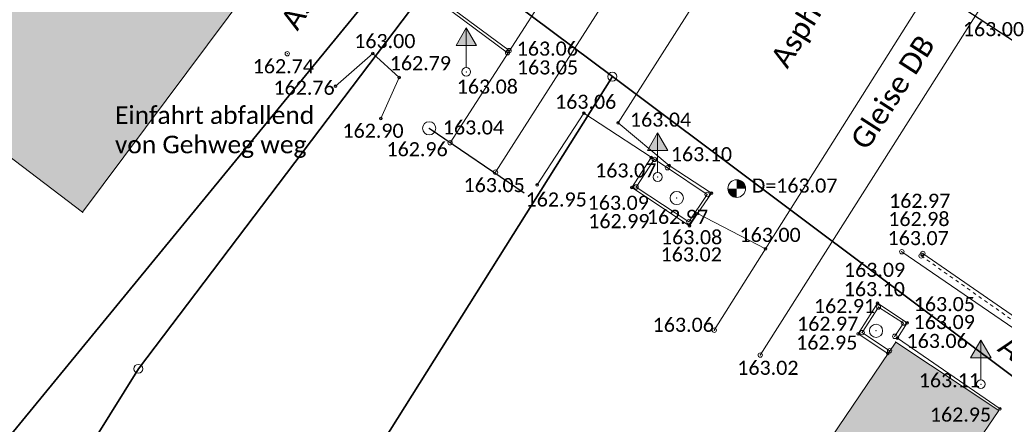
# Model space of a CAD drawing. Header units: metres. Extents: x 32397213 to 32398908, y 5500100 to 5502306.
# Tile 19 of 38: x 32398137 to 32398165, y 5500859 to 5500871. Entities that reach past the tile are written whole.
import ezdxf

# ---------------------------------------------------------------- set-up
doc = ezdxf.new("R2010")
doc.units = ezdxf.units.M
doc.header["$PDSIZE"] = 2.5
for name, pattern in [('1', [0]), ('15', [0]), ('2', [0.16, 0.06, -0.1]), ('7', [0])]:
    doc.linetypes.add(name, pattern=pattern)
doc.layers.get('0').update_dxf_attribs({"linetype": 'CONTINUOUS'})
for name, color, linetype, lineweight in [('01_W-Leitung-HW-außer_Betrieb', 7, '1', 25), ('AX_BesondererGebaeudepunkt_G2200', 7, '1', 18), ('AX_Flurstueck', 7, '1', 18), ('AX_Gebaeude', 7, '1', 18), ('AX_Grenzpunkt_V1100_G2300', 7, '1', 18), ('AX_Grenzpunkt_V1310_G2000', 7, '1', 18), ('BESCHRIFTUNG', 7, '1', 13), ('H_HECKE', 7, '1', 18), ('H_KANAL_ABDECKUNG', 7, '1', 13), ('H_RINNE', 7, '1', 13), ('H_SCHRANKE', 7, '1', 18), ('H_VERKEHRSSCHILD', 7, '1', 18), ('H_WEGRAND', 7, '1', 18), ('L_HECKE', 7, '1', 18), ('L_RINNE', 7, '1', 13), ('L_WEGRAND', 7, '1', 18), ('S_HECKE', 7, '1', 18), ('S_KANAL_ABDECKUNG', 7, '1', 13), ('S_RINNE', 7, '1', 13), ('S_SCHRANKE', 7, '1', 18), ('S_VERKEHRSSCHILD', 7, '1', 18), ('S_WEGRAND', 7, '1', 18)]:
    doc.layers.add(name, color=color, linetype=linetype, lineweight=lineweight)
for name, color, linetype, lineweight, true_color in [('A_AX_Gebaeude', 7, '1', 18, 0x999999), ('H_BORDSTEIN_HOCH', 7, '1', 13, 0x004000), ('H_BORDSTEIN_TIEF', 7, '1', 13, 0x004000), ('H_FLAECHENBEGRENZUNG', 7, '1', 13, 0x804000), ('H_MAUERN_UNTEN', 7, '1', 13, 0xff8000), ('H_STRASSENRAND', 7, '1', 13, 0x008080), ('H_TOPO', 7, '1', 13, 0x008000), ('H_TREPPE', 7, '1', 18, 0x804040), ('H_ZAEUNE', 7, '1', 13, 0xff8040), ('L_BORDSTEIN_HOCH', 7, '1', 13, 0x004000), ('L_BORDSTEIN_TIEF', 7, '1', 13, 0x004000), ('L_FLAECHENBEGRENZUNG', 7, '1', 13, 0x804000), ('L_MAUERN_UNTEN', 7, '1', 13, 0xff8000), ('L_STRASSENRAND', 7, '1', 13, 0x008080), ('L_TOPO', 7, '1', 13, 0x008000), ('L_ZAEUNE', 7, '1', 13, 0xff8040), ('S_BORDSTEIN_HOCH', 7, '1', 13, 0x004000), ('S_BORDSTEIN_TIEF', 7, '1', 13, 0x004000), ('S_FLAECHENBEGRENZUNG', 7, '1', 13, 0x804000), ('S_MAUERN_UNTEN', 7, '1', 13, 0xff8000), ('S_STRASSENRAND', 7, '1', 13, 0x008080), ('S_TOPO', 7, '1', 13, 0x008000), ('S_ZAEUNE', 7, '1', 13, 0xff8040)]:
    doc.layers.add(name, color=color, linetype=linetype, lineweight=lineweight, true_color=true_color)
doc.styles.add('0', font='calibri.ttf')

# ---------------------------------------------------------------- blocks, each defined once
blk = doc.blocks.new('1')
at = {"color": 0}
blk.add_circle((0, 0), 0.5, dxfattribs=at)
blk.add_point((0, 0), dxfattribs=at)
blk = doc.blocks.new('99')
at = {"color": 0}
blk.add_point((0, 0), dxfattribs=at)
blk = doc.blocks.new('-1')
at = {"color": 0}
blk.add_circle((0, 0), 0.5, dxfattribs=at)
blk.add_point((0, 0), dxfattribs=at)
blk = doc.blocks.new('4')
at = {"color": 0}
blk.add_circle((0, 0), 0.5, dxfattribs=at)
for points in [[(-0.4924, 0), (-0.4924, -0.0868), (-0.5, 0)], [(-0.4698, 0), (-0.4698, -0.171), (-0.4924, 0), (-0.4924, -0.0868)], [(-0.433, 0), (-0.433, -0.25), (-0.4698, 0), (-0.4698, -0.171)], [(-0.383, 0), (-0.383, -0.3214), (-0.433, 0), (-0.433, -0.25)], [(-0.3214, 0), (-0.3214, -0.383), (-0.383, 0), (-0.383, -0.3214)], [(-0.25, 0), (-0.25, -0.433), (-0.3214, 0), (-0.3214, -0.383)], [(-0.171, 0), (-0.171, -0.4698), (-0.25, 0), (-0.25, -0.433)], [(-0.0868, 0), (-0.0868, -0.4924), (-0.171, 0), (-0.171, -0.4698)], [(0, 0), (0, -0.5), (-0.0868, 0), (-0.0868, -0.4924)], [(0, 0), (0, 0.5), (0.0868, 0), (0.0868, 0.4924)], [(0.0868, 0), (0.0868, 0.4924), (0.171, 0), (0.171, 0.4698)], [(0.171, 0), (0.171, 0.4698), (0.25, 0), (0.25, 0.433)], [(0.25, 0), (0.25, 0.433), (0.3214, 0), (0.3214, 0.383)], [(0.3214, 0), (0.3214, 0.383), (0.383, 0), (0.383, 0.3214)], [(0.383, 0), (0.383, 0.3214), (0.433, 0), (0.433, 0.25)], [(0.433, 0), (0.433, 0.25), (0.4698, 0), (0.4698, 0.171)], [(0.4698, 0), (0.4698, 0.171), (0.4924, 0), (0.4924, 0.0868)], [(0.4924, 0), (0.4924, 0.0868), (0.5, 0)]]:
    blk.add_solid(points, dxfattribs=at)
blk = doc.blocks.new('7')
at = {"color": 0}
for p, q in [((-0.433, -0.25), (0, 0.5)), ((0, 0.5), (0.433, -0.25)), ((0, 0.5), (0, -0.25)), ((0.433, -0.25), (-0.433, -0.25))]:
    blk.add_line(p, q, dxfattribs=at)
blk.add_solid([(0, 0.5), (0.433, -0.25), (-0.433, -0.25)], dxfattribs=at)
blk = doc.blocks.new('76')
at = {"color": 0}
blk.add_line((0, 0.05), (0, 0.3), dxfattribs=at)
for name, p, xscale, yscale, zscale in [('7', (0, 0.367), 0.267, 0.267, 0.267), ('1', (0, 0), 0.1, 0.1, 0.1)]:
    blk.add_blockref(name, p, dxfattribs=dict(at, xscale=xscale, yscale=yscale, zscale=zscale))

msp = doc.modelspace()

# ---------------------------------------------------------------- hatches: boundary and pattern name
at = {"layer": 'A_AX_Gebaeude', "linetype": 'Continuous', "lineweight": 13}
for points in [[(32398134.057, 5500882.08), (32398127.554, 5500873.704), (32398129.461, 5500872.257), (32398133.992, 5500868.826), (32398136.099, 5500867.231), (32398138.881, 5500865.125), (32398145.392, 5500873.847)], [(32398161.966, 5500861.439), (32398159.114, 5500857.224), (32398162.017, 5500855.287), (32398164.89, 5500859.503)]]:
    msp.add_hatch(color=256, dxfattribs=at).paths.add_polyline_path(points, flags=0)

# ---------------------------------------------------------------- linework, layer by layer
at = {"layer": '01_W-Leitung-HW-außer_Betrieb', "color": 151, "ltscale": 0.5, "true_color": 0xa3bcff}
msp.add_polyline3d([(32398113.13, 5500906.968, 0), (32398128.351, 5500895.993, 163.533), (32398132.457, 5500892.851, 163.466), (32398133.468, 5500891.955, 163.465), (32398144.812, 5500883.469, 163.277), (32398145.128, 5500883.131, 163.27), (32398172.307, 5500865.433, 3.293), (32398172.687, 5500865.225, 0)], dxfattribs=at)
at = {"layer": 'AX_Flurstueck', "color": 7, "linetype": '1', "lineweight": 25, "ltscale": 0.5}
for points in [[(32398168.038, 5500870.674, 0), (32398158.812, 5500877.06, 0), (32398149.32, 5500883.629, 0), (32398149.234, 5500883.519, 0), (32398147.751, 5500884.755, 0), (32398137.35, 5500893.087, 0), (32398134.424, 5500895.476, 0), (32398125.226, 5500902.696, 0), (32398117.301, 5500908.428, 0), (32398111.152, 5500899.553, 0), (32398122.267, 5500891.361, 0), (32398125.469, 5500889.001, 0), (32398134.057, 5500882.08, 0), (32398134.762, 5500882.988, 0), (32398148.49, 5500873.016, 0), (32398149.34, 5500872.398, 0), (32398153.92, 5500868.97, 0), (32398166.618, 5500859.468, 0)], [(32398092.929, 5500763.808, 0), (32398123.182, 5500811.381, 0), (32398127.831, 5500820.108, 0), (32398130.987, 5500826.167, 0), (32398138.286, 5500841.64, 0), (32398141.621, 5500848.312, 0), (32398146.41, 5500857.033, 0), (32398153.92, 5500868.97, 0), (32398149.34, 5500872.398, 0), (32398140.465, 5500860.685, 0), (32398116.329, 5500821.993, 0), (32398110.391, 5500812.308, 0), (32398084.497, 5500769.909, 0)]]:
    msp.add_polyline3d(points, dxfattribs=at)
for points in [[(32398112.402, 5500853.435, 0), (32398101.182, 5500839.086, 0), (32398101.56, 5500838.724, 0), (32398111.677, 5500829.029, 0), (32398112.076, 5500828.646, 0), (32398148.49, 5500873.016, 0), (32398134.762, 5500882.988, 0), (32398134.057, 5500882.08, 0), (32398127.554, 5500873.704, 0), (32398118.75, 5500861.694, 0)], [(32398112.076, 5500828.646, 0), (32398110.862, 5500827.167, 0), (32398116.329, 5500821.993, 0), (32398140.465, 5500860.685, 0), (32398149.34, 5500872.398, 0), (32398148.49, 5500873.016, 0)], [(32398153.92, 5500868.97, 0), (32398146.41, 5500857.033, 0), (32398141.621, 5500848.312, 0), (32398138.286, 5500841.64, 0), (32398130.987, 5500826.167, 0), (32398127.831, 5500820.108, 0), (32398123.182, 5500811.381, 0), (32398127.104, 5500808.859, 0), (32398132.409, 5500805.091, 0), (32398134.65, 5500811.354, 0), (32398137.067, 5500817.57, 0), (32398139.68, 5500823.663, 0), (32398142.456, 5500829.748, 0), (32398145.397, 5500835.688, 0), (32398147.696, 5500840.016, 0), (32398150.575, 5500844.255, 0), (32398151.285, 5500845.404, 0), (32398158.072, 5500856.36, 0), (32398162.68, 5500853.221, 0), (32398166.618, 5500859.468, 0)]]:
    msp.add_polyline3d(points, close=True, dxfattribs=at)
at = {"layer": 'AX_Gebaeude', "color": 7, "linetype": '1', "lineweight": 13, "ltscale": 0.5}
for points in [[(32398134.057, 5500882.08, 0), (32398127.554, 5500873.704, 0), (32398129.461, 5500872.257, 0), (32398133.992, 5500868.826, 0), (32398136.099, 5500867.231, 0), (32398138.881, 5500865.125, 0), (32398145.392, 5500873.847, 0)], [(32398161.966, 5500861.439, 0), (32398159.114, 5500857.224, 0), (32398162.017, 5500855.287, 0), (32398164.89, 5500859.503, 0)]]:
    msp.add_polyline3d(points, close=True, dxfattribs=at)
at = {"layer": 'H_TOPO', "color": 7, "linetype": '1', "lineweight": 25, "ltscale": 0.5}
msp.add_polyline3d([(32398148.722, 5500867.505, 162.955), (32398151.421, 5500865.675, 0)], dxfattribs=at)
at = {"layer": 'L_BORDSTEIN_HOCH', "color": 98, "lineweight": 18, "ltscale": 0.5, "true_color": 0x004000}
msp.add_polyline3d([(32398162.138, 5500864.005, 163.068), (32398166.006, 5500861.354, 162.979)], dxfattribs=at)
at = {"layer": 'L_BORDSTEIN_TIEF', "color": 98, "linetype": '1', "lineweight": 18, "ltscale": 0.5, "true_color": 0x004000}
for points in [[(32398145.365, 5500873.798, 163.245), (32398150.945, 5500869.65, 163.053)], [(32398155.486, 5500866.386, 163.103), (32398156.612, 5500865.627, 163.102), (32398156.091, 5500864.854, 163.082), (32398154.592, 5500865.84, 163.089), (32398155.112, 5500866.622, 163.1)], [(32398161.791, 5500861.195, 162.979), (32398161.012, 5500861.71, 162.975), (32398161.472, 5500862.435, 163.099), (32398162.185, 5500861.981, 163.088), (32398161.939, 5500861.605, 163.099)]]:
    msp.add_polyline3d(points, dxfattribs=at)
at = {"layer": 'L_FLAECHENBEGRENZUNG', "color": 57, "linetype": '1', "ltscale": 0.5, "true_color": 0x808040}
for points in [[(32398159.653, 5500876.391, 163.047), (32398154.081, 5500867.662, 163.041), (32398155.535, 5500866.454, 163.049), (32398156.737, 5500865.666, 163.086), (32398156.335, 5500865.086, 163.089), (32398158.266, 5500864.089, 162.997)], [(32398156.335, 5500865.086, 163.089), (32398156.112, 5500864.736, 163.016), (32398154.47, 5500865.825, 162.986), (32398155.024, 5500866.681, 162.987)], [(32398161.74, 5500861.121, 162.932), (32398160.9, 5500861.678, 162.954), (32398161.45, 5500862.547, 163.09), (32398162.294, 5500861.99, 163.054), (32398162.012, 5500861.554, 163.049)]]:
    msp.add_polyline3d(points, dxfattribs=at)
at = {"layer": 'L_HECKE', "color": 96, "linetype": '15', "lineweight": 18, "ltscale": 0.5, "true_color": 0x008000}
msp.add_polyline3d([(32398146.06, 5500868.703, 162.765), (32398147.118, 5500869.626, 163.005), (32398147.869, 5500868.946, 162.789), (32398147.349, 5500867.782, 162.903)], dxfattribs=at)
at = {"layer": 'L_MAUERN_UNTEN', "color": 30, "linetype": '1', "ltscale": 0.5, "true_color": 0xff8b17}
msp.add_polyline3d([(32398162.011, 5500861.552, 163.065), (32398164.925, 5500859.55, 162.919)], dxfattribs=at)
at = {"layer": 'L_RINNE', "linetype": '2', "lineweight": 18, "ltscale": 0.5}
msp.add_polyline3d([(32398162.687, 5500863.888, 162.983), (32398166.136, 5500861.46, 162.84)], dxfattribs=at)
at = {"layer": 'L_STRASSENRAND', "color": 136, "lineweight": 13, "ltscale": 0.5, "true_color": 0x008080}
msp.add_polyline3d([(32398162.738, 5500863.955, 162.965), (32398166.157, 5500861.589, 162.85)], dxfattribs=at)
at = {"layer": 'L_TOPO', "color": 96, "lineweight": 13, "ltscale": 0.5, "true_color": 0x008000}
for points in [[(32398149.315, 5500867.094, 163.044), (32398153.831, 5500874.098, 163.061), (32398158.32, 5500881.188, 163.009)], [(32398159.556, 5500880.424, 162.949), (32398155.086, 5500873.274, 163.058), (32398150.603, 5500866.26, 163.048)], [(32398166.126, 5500876.53, 162.995), (32398156.814, 5500861.779, 163.061)], [(32398158.118, 5500861.073, 163.023), (32398167.394, 5500875.685, 163.019)]]:
    msp.add_polyline3d(points, dxfattribs=at)
at = {"layer": 'L_WEGRAND', "color": 36, "linetype": '1', "lineweight": 13, "ltscale": 0.5, "true_color": 0x804000}
msp.add_polyline3d([(32398145.397, 5500873.846, 163.235), (32398150.99, 5500869.709, 163.057)], dxfattribs=at)
at = {"layer": 'L_ZAEUNE', "color": 11, "linetype": '7', "ltscale": 0.5, "true_color": 0xff8040}
msp.add_polyline3d([(32398151.785, 5500865.904, 162.952), (32398153.115, 5500867.935, 163.058), (32398155.486, 5500866.386, 163.103)], dxfattribs=at)

# ---------------------------------------------------------------- block references
at = {"layer": 'AX_BesondererGebaeudepunkt_G2200', "color": 7, "xscale": 0.05, "yscale": 0.05, "zscale": 0.05}
for p in [(32398138.881, 5500865.125), (32398161.966, 5500861.439), (32398164.89, 5500859.503)]:
    msp.add_blockref('99', p, dxfattribs=at)
at = {"layer": 'AX_Grenzpunkt_V1100_G2300', "color": 7, "xscale": 0.25, "yscale": 0.25, "zscale": 0.25}
msp.add_blockref('-1', (32398140.465, 5500860.685), dxfattribs=at)
at = {"layer": 'AX_Grenzpunkt_V1310_G2000', "color": 7, "xscale": 0.25, "yscale": 0.25, "zscale": 0.25}
msp.add_blockref('-1', (32398153.92, 5500868.97), dxfattribs=at)
at = {"layer": 'S_BORDSTEIN_HOCH', "color": 98, "lineweight": 18, "true_color": 0x004000, "xscale": 0.125, "yscale": 0.125, "zscale": 0.125}
msp.add_blockref('1', (32398162.138, 5500864.005, 163.068), dxfattribs=at)
at = {"layer": 'S_BORDSTEIN_TIEF', "color": 98, "lineweight": 18, "true_color": 0x004000, "xscale": 0.125, "yscale": 0.125, "zscale": 0.125}
for p in [(32398150.945, 5500869.65, 163.053), (32398155.112, 5500866.622, 163.1), (32398155.486, 5500866.386, 163.103), (32398154.592, 5500865.84, 163.089), (32398156.612, 5500865.627, 163.102), (32398156.091, 5500864.854, 163.082), (32398161.472, 5500862.435, 163.099), (32398162.185, 5500861.981, 163.088), (32398161.012, 5500861.71, 162.975), (32398161.939, 5500861.605, 163.099), (32398161.791, 5500861.195, 162.979)]:
    msp.add_blockref('1', p, dxfattribs=at)
at = {"layer": 'S_FLAECHENBEGRENZUNG', "color": 57, "true_color": 0x808040, "xscale": 0.075, "yscale": 0.075, "zscale": 0.075}
for p in [(32398154.081, 5500867.662, 163.041), (32398155.024, 5500866.681, 162.987), (32398155.535, 5500866.454, 163.049), (32398154.47, 5500865.825, 162.986), (32398156.737, 5500865.666, 163.086), (32398156.335, 5500865.086, 163.089), (32398156.112, 5500864.736, 163.016), (32398158.266, 5500864.089, 162.997), (32398161.45, 5500862.547, 163.09), (32398162.294, 5500861.99, 163.054), (32398160.9, 5500861.678, 162.954), (32398162.012, 5500861.554, 163.049), (32398161.74, 5500861.121, 162.932)]:
    msp.add_blockref('1', p, dxfattribs=at)
at = {"layer": 'S_HECKE', "color": 96, "lineweight": 18, "true_color": 0x008000, "xscale": 0.075, "yscale": 0.075, "zscale": 0.075}
for p in [(32398147.118, 5500869.626, 163.005), (32398147.869, 5500868.946, 162.789), (32398146.06, 5500868.703, 162.765), (32398147.349, 5500867.782, 162.903)]:
    msp.add_blockref('1', p, dxfattribs=at)
at = {"layer": 'S_KANAL_ABDECKUNG', "xscale": 0.5, "yscale": 0.5, "zscale": 0.5}
msp.add_blockref('4', (32398157.451, 5500865.796, 163.072), dxfattribs=at)
at = {"layer": 'S_MAUERN_UNTEN', "color": 30, "true_color": 0xff8b17, "xscale": 0.075, "yscale": 0.075, "zscale": 0.075}
for p in [(32398162.011, 5500861.552, 163.065), (32398164.925, 5500859.55, 162.919)]:
    msp.add_blockref('1', p, dxfattribs=at)
at = {"layer": 'S_RINNE', "lineweight": 18, "xscale": 0.125, "yscale": 0.125, "zscale": 0.125}
msp.add_blockref('1', (32398162.687, 5500863.888, 162.983), dxfattribs=at)
at = {"layer": 'S_SCHRANKE', "xscale": 0.3749999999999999, "yscale": 0.3749999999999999, "zscale": 0.3749999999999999}
for p in [(32398148.722, 5500867.505, 162.955), (32398155.748, 5500865.527, 162.971), (32398161.405, 5500861.762, 162.905)]:
    msp.add_blockref('1', p, dxfattribs=at)
at = {"layer": 'S_STRASSENRAND', "color": 136, "lineweight": 13, "true_color": 0x008080, "xscale": 0.125, "yscale": 0.125, "zscale": 0.125}
msp.add_blockref('1', (32398162.738, 5500863.955, 162.965), dxfattribs=at)
at = {"layer": 'S_TOPO', "color": 96, "lineweight": 13, "true_color": 0x008000, "xscale": 0.125, "yscale": 0.125, "zscale": 0.125}
for p in [(32398144.691, 5500869.621, 162.743), (32398149.315, 5500867.094, 163.044), (32398150.603, 5500866.26, 163.048), (32398156.814, 5500861.779, 163.061), (32398158.118, 5500861.073, 163.023)]:
    msp.add_blockref('1', p, dxfattribs=at)
at = {"layer": 'S_VERKEHRSSCHILD', "lineweight": 18, "xscale": 2.5, "yscale": 2.5, "zscale": 2.5}
for p in [(32398149.773, 5500869.106, 163.084), (32398155.206, 5500866.123, 163.07), (32398164.381, 5500860.247, 163.114)]:
    msp.add_blockref('76', p, dxfattribs=at)
at = {"layer": 'S_WEGRAND', "color": 36, "lineweight": 13, "true_color": 0x804000, "xscale": 0.125, "yscale": 0.125, "zscale": 0.125}
msp.add_blockref('1', (32398150.99, 5500869.709, 163.057), dxfattribs=at)
at = {"layer": 'S_ZAEUNE', "color": 11, "true_color": 0xff8040, "xscale": 0.075, "yscale": 0.075, "zscale": 0.075}
for p in [(32398153.115, 5500867.935, 163.058), (32398151.785, 5500865.904, 162.952)]:
    msp.add_blockref('1', p, dxfattribs=at)

# ---------------------------------------------------------------- texts
at = {"layer": 'BESCHRIFTUNG', "char_height": 0.6, "attachment_point": 1, "style": '0'}
for s, insert, rotation in [('Asphalt', (32398144.471, 5500870.559), 58.305), ('Asphalt', (32398158.377, 5500869.484), 58.305), ('Gleise DB', (32398160.646, 5500867.173), 57.27), ('Asphalt', (32398165.171, 5500861.697), 324.461)]:
    msp.add_mtext(s, dxfattribs=dict(at, insert=insert, rotation=rotation))
at = {"layer": 'BESCHRIFTUNG', "insert": (32398139.8, 5500868.129), "char_height": 0.5, "attachment_point": 1, "style": '0'}
msp.add_mtext('Einfahrt abfallend\\Pvon Gehweg weg', dxfattribs=at)
at = {"layer": 'H_BORDSTEIN_HOCH', "color": 98, "true_color": 0x004000, "insert": (32398161.734, 5500864.591, 163.068), "char_height": 0.4, "attachment_point": 1, "style": '0'}
msp.add_mtext('163.07', dxfattribs=at)
at = {"layer": 'H_BORDSTEIN_TIEF', "color": 98, "true_color": 0x004000, "char_height": 0.4, "attachment_point": 1, "style": '0'}
for s, insert in [('163.05', (32398151.211, 5500869.432, 163.053)), ('163.10', (32398155.581, 5500866.971, 163.103)), ('163.09', (32398153.22, 5500865.593, 163.089)), ('163.08', (32398155.302, 5500864.616, 163.082)), ('163.10', (32398160.489, 5500863.143, 163.099)), ('163.09', (32398162.474, 5500862.21, 163.088)), ('162.97', (32398159.164, 5500862.161, 162.975))]:
    msp.add_mtext(s, dxfattribs=dict(at, insert=insert))
at = {"layer": 'H_FLAECHENBEGRENZUNG', "color": 57, "true_color": 0x808040, "char_height": 0.4, "attachment_point": 1, "style": '0'}
for s, insert in [('163.04', (32398154.421, 5500867.951, 163.041)), ('162.99', (32398153.237, 5500865.072, 162.986)), ('163.00', (32398157.53, 5500864.682, 162.997)), ('163.02', (32398155.291, 5500864.129, 163.016)), ('163.09', (32398160.496, 5500863.691, 163.09)), ('163.05', (32398162.476, 5500862.719, 163.054)), ('162.95', (32398159.138, 5500861.628, 162.954))]:
    msp.add_mtext(s, dxfattribs=dict(at, insert=insert))
at = {"layer": 'H_HECKE', "color": 96, "true_color": 0x008000, "char_height": 0.4, "attachment_point": 1, "style": '0'}
for s, insert in [('163.00', (32398146.593, 5500870.18, 163.005)), ('162.79', (32398147.602, 5500869.552, 162.789)), ('162.76', (32398144.3, 5500868.856, 162.765)), ('162.90', (32398146.258, 5500867.636, 162.903))]:
    msp.add_mtext(s, dxfattribs=dict(at, insert=insert))
at = {"layer": 'H_KANAL_ABDECKUNG', "insert": (32398157.878, 5500866.081, 163.072), "char_height": 0.4, "attachment_point": 1, "style": '0'}
msp.add_mtext('D=163.07', dxfattribs=at)
at = {"layer": 'H_MAUERN_UNTEN', "color": 30, "true_color": 0xff8b17, "insert": (32398162.272, 5500861.674, 163.065), "char_height": 0.4, "attachment_point": 1, "style": '0'}
msp.add_mtext('163.06', dxfattribs=at)
at = {"layer": 'H_RINNE', "insert": (32398161.754, 5500865.132, 162.983), "char_height": 0.4, "attachment_point": 1, "style": '0'}
msp.add_mtext('162.98', dxfattribs=at)
at = {"layer": 'H_SCHRANKE', "char_height": 0.4, "attachment_point": 1, "style": '0'}
for s, insert in [('162.96', (32398147.509, 5500867.112, 162.955)), ('162.97', (32398154.901, 5500865.194, 162.971)), ('162.91', (32398159.643, 5500862.663, 162.905))]:
    msp.add_mtext(s, dxfattribs=dict(at, insert=insert))
at = {"layer": 'H_STRASSENRAND', "color": 136, "true_color": 0x008080, "char_height": 0.4, "attachment_point": 1, "style": '0'}
for s, insert in [('163.00', (32398163.871, 5500870.518, 162.996)), ('162.97', (32398161.776, 5500865.649, 162.965))]:
    msp.add_mtext(s, dxfattribs=dict(at, insert=insert))
at = {"layer": 'H_TOPO', "color": 96, "true_color": 0x008000, "char_height": 0.4, "attachment_point": 1, "style": '0'}
for s, insert in [('162.74', (32398143.712, 5500869.465, 162.743)), ('163.04', (32398149.108, 5500867.73, 163.044)), ('163.05', (32398149.696, 5500866.094, 163.048)), ('163.06', (32398155.065, 5500862.132, 163.061)), ('163.02', (32398157.467, 5500860.912, 163.023))]:
    msp.add_mtext(s, dxfattribs=dict(at, insert=insert))
at = {"layer": 'H_TREPPE', "color": 17, "true_color": 0x804040, "insert": (32398162.935, 5500859.584, 162.948), "char_height": 0.4, "attachment_point": 1, "style": '0'}
msp.add_mtext('162.95', dxfattribs=at)
at = {"layer": 'H_VERKEHRSSCHILD', "char_height": 0.4, "attachment_point": 1, "style": '0'}
for s, insert in [('163.08', (32398149.502, 5500868.888, 163.084)), ('163.07', (32398153.431, 5500866.511, 163.07)), ('163.11', (32398162.619, 5500860.558, 163.114))]:
    msp.add_mtext(s, dxfattribs=dict(at, insert=insert))
at = {"layer": 'H_WEGRAND', "color": 36, "true_color": 0x804000, "insert": (32398151.205, 5500869.965, 163.057), "char_height": 0.4, "attachment_point": 1, "style": '0'}
msp.add_mtext('163.06', dxfattribs=at)
at = {"layer": 'H_ZAEUNE', "color": 11, "true_color": 0xff8040, "char_height": 0.4, "attachment_point": 1, "style": '0'}
for s, insert in [('163.06', (32398152.294, 5500868.458, 163.058)), ('162.95', (32398151.458, 5500865.686, 162.952))]:
    msp.add_mtext(s, dxfattribs=dict(at, insert=insert))

doc.saveas('drawing.dxf')
